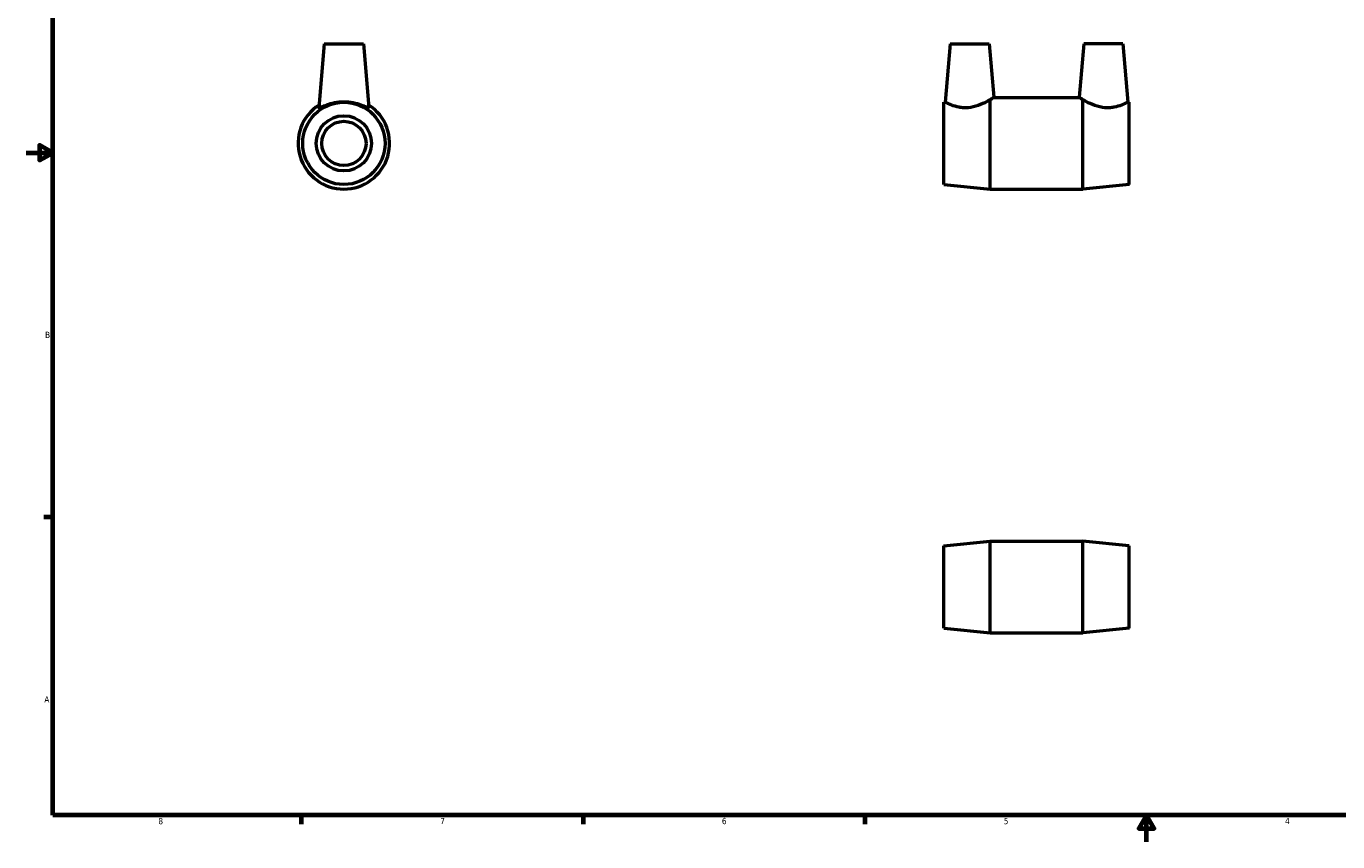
# Model space of a CAD drawing. Header units: inches. Extents: x 0.1 to 36.1, y 0.6 to 25.2.
# Tile 1 of 3: x 0.1 to 19.9, y 0.6 to 12.9. Entities that reach past the tile are written whole.
import ezdxf

# ---------------------------------------------------------------- set-up
doc = ezdxf.new("R2010")
doc.units = ezdxf.units.IN
doc.header["$MEASUREMENT"] = 0
doc.layers.add('Border (ANSI)', color=7, linetype='Continuous', lineweight=70)
doc.layers.add('Visible (ANSI)', color=7, linetype='Continuous', lineweight=50)
doc.styles.add('Note Text (ANSI)', font='tahoma.ttf')

# ---------------------------------------------------------------- blocks, each defined once
blk = doc.blocks.new('Borders Default Border')
at = {"layer": 'Border (ANSI)'}
for p, q in [((0.5, 5.5), (0.366, 5.5)), ((4.25, 1), (4.25, 0.866)), ((8.5, 1), (8.5, 0.866)), ((12.75, 1), (12.75, 0.866))]:
    blk.add_line(p, q, dxfattribs=at)
at = {"layer": 'Border (ANSI)', "flags": 128}
for points in [[(0.5, 1), (0.5, 21), (33.5, 21), (33.5, 1), (0.5, 1)], [(0.1, 11), (0.5, 11), (0.3, 11.115), (0.3, 10.885), (0.5, 11)], [(17, 0.6), (17, 1), (16.885, 0.8), (17.115, 0.8), (17, 1)]]:
    blk.add_lwpolyline(points, dxfattribs=at)
at = {"layer": 'Border (ANSI)', "color": 5, "true_color": 0x0000ff, "char_height": 0.0945, "attachment_point": 7, "style": 'Note Text (ANSI)'}
for s, insert in [('B', (0.384, 8.203)), ('A', (0.373, 2.703)), ('7', (6.346, 0.866)), ('4', (19.092, 0.866)), ('8', (2.094, 0.863)), ('6', (10.595, 0.864)), ('5', (14.847, 0.864))]:
    blk.add_mtext(s, dxfattribs=dict(at, insert=insert))

msp = doc.modelspace()

# ---------------------------------------------------------------- linework, layer by layer
at = {"layer": 'Visible (ANSI)'}
for p, q in [((4.597, 12.641), (4.513, 11.681)), ((4.597, 12.641), (5.187, 12.641)), ((5.187, 12.641), (5.271, 11.681)), ((14.039, 12.641), (13.962, 11.764)), ((14.039, 12.641), (14.629, 12.641)), ((14.629, 12.641), (14.699, 11.837)), ((16.055, 12.641), (15.984, 11.837)), ((16.645, 12.641), (16.055, 12.641)), ((16.645, 12.641), (16.722, 11.764)), ((13.942, 11.762), (13.962, 11.764)), ((13.942, 10.52), (13.942, 11.762)), ((14.642, 10.451), (14.642, 11.8)), ((14.691, 11.831), (15.993, 11.831)), ((16.042, 10.451), (16.042, 11.8)), ((16.742, 11.762), (16.722, 11.764)), ((16.742, 10.52), (16.742, 11.762)), ((13.942, 10.52), (14.642, 10.451)), ((16.742, 10.52), (16.042, 10.451)), ((14.642, 10.451), (16.042, 10.451)), ((13.942, 5.066), (14.642, 5.135)), ((13.942, 3.824), (13.942, 5.066)), ((14.642, 3.755), (14.642, 5.135)), ((14.642, 5.135), (16.042, 5.135)), ((16.042, 3.755), (16.042, 5.135)), ((16.742, 5.066), (16.042, 5.135)), ((16.742, 3.824), (16.742, 5.066)), ((13.942, 3.824), (14.642, 3.755)), ((16.742, 3.824), (16.042, 3.755)), ((14.642, 3.755), (16.042, 3.755))]:
    msp.add_line(p, q, dxfattribs=at)
for radius in [0.621, 0.417, 0.334]:
    msp.add_circle((4.892, 11.141), radius, dxfattribs=at)
msp.add_arc((4.892, 11.141), 0.69, 123.0083, 56.9917, dxfattribs=at)
for points, knots in [([(5.271, 11.678), (5.269, 11.676), (5.266, 11.676), (5.254, 11.679), (5.245, 11.682), (5.214, 11.694), (5.185, 11.706), (5.119, 11.73), (5.078, 11.742), (4.987, 11.759), (4.938, 11.764), (4.846, 11.764), (4.796, 11.759), (4.706, 11.742), (4.665, 11.73), (4.599, 11.706), (4.569, 11.694), (4.538, 11.682), (4.53, 11.679), (4.518, 11.676), (4.514, 11.676), (4.513, 11.679), (4.512, 11.68), (4.513, 11.681)], [0, 0, 0, 0, 0.17484, 0.17484, 0.349679, 0.349679, 0.699358, 0.699358, 1.052263, 1.052263, 1.405169, 1.405169, 1.758074, 1.758074, 2.110979, 2.110979, 2.460658, 2.460658, 2.635497, 2.635497, 2.810337, 2.810337, 2.871852, 2.871852, 2.871852, 2.871852]), ([(14.31, 11.678), (14.287, 11.676), (14.263, 11.676), (14.217, 11.679), (14.195, 11.682), (14.131, 11.694), (14.092, 11.706), (14.032, 11.73), (14.006, 11.742), (13.971, 11.759), (13.962, 11.764), (13.962, 11.764)], [0, 0, 0, 0, 0.17484, 0.17484, 0.349679, 0.349679, 0.699358, 0.699358, 1.052263, 1.052263, 1.405169, 1.405169, 1.405169, 1.405169]), ([(14.642, 11.8), (14.626, 11.791), (14.608, 11.78), (14.554, 11.751), (14.511, 11.73), (14.414, 11.695), (14.361, 11.682), (14.31, 11.678)], [-1.018154, -1.018154, -1.018154, -1.018154, -0.791146, -0.791146, -0.395573, -0.395573, 0, 0, 0, 0]), ([(14.642, 11.8), (14.652, 11.807), (14.662, 11.813), (14.689, 11.83), (14.699, 11.837), (14.699, 11.837)], [1.0181543, 1.0181543, 1.0181543, 1.0181543, 1.1701343, 1.1701343, 1.5491222, 1.5491222, 1.5491222, 1.5491222]), ([(16.042, 11.8), (16.031, 11.807), (16.022, 11.813), (15.994, 11.83), (15.984, 11.837), (15.984, 11.837)], [1.0181543, 1.0181543, 1.0181543, 1.0181543, 1.1701343, 1.1701343, 1.5491222, 1.5491222, 1.5491222, 1.5491222]), ([(16.374, 11.678), (16.322, 11.682), (16.269, 11.695), (16.173, 11.73), (16.13, 11.751), (16.076, 11.78), (16.058, 11.791), (16.042, 11.8)], [0, 0, 0, 0, 0.395573, 0.395573, 0.791146, 0.791146, 1.018154, 1.018154, 1.018154, 1.018154]), ([(16.722, 11.764), (16.722, 11.764), (16.713, 11.759), (16.678, 11.742), (16.652, 11.73), (16.592, 11.706), (16.553, 11.694), (16.489, 11.682), (16.466, 11.679), (16.42, 11.676), (16.397, 11.676), (16.374, 11.678)], [-1.405169, -1.405169, -1.405169, -1.405169, -1.052263, -1.052263, -0.699358, -0.699358, -0.349679, -0.349679, -0.17484, -0.17484, 0, 0, 0, 0])]:
    msp.add_open_spline(points, degree=3, knots=knots, dxfattribs=at)
msp.add_open_spline([(5.271, 11.681), (5.271, 11.68), (5.271, 11.679), (5.271, 11.678)], degree=3, dxfattribs=at)

# ---------------------------------------------------------------- block references
msp.add_blockref('Borders Default Border', (0, 0))

doc.saveas('drawing.dxf')
